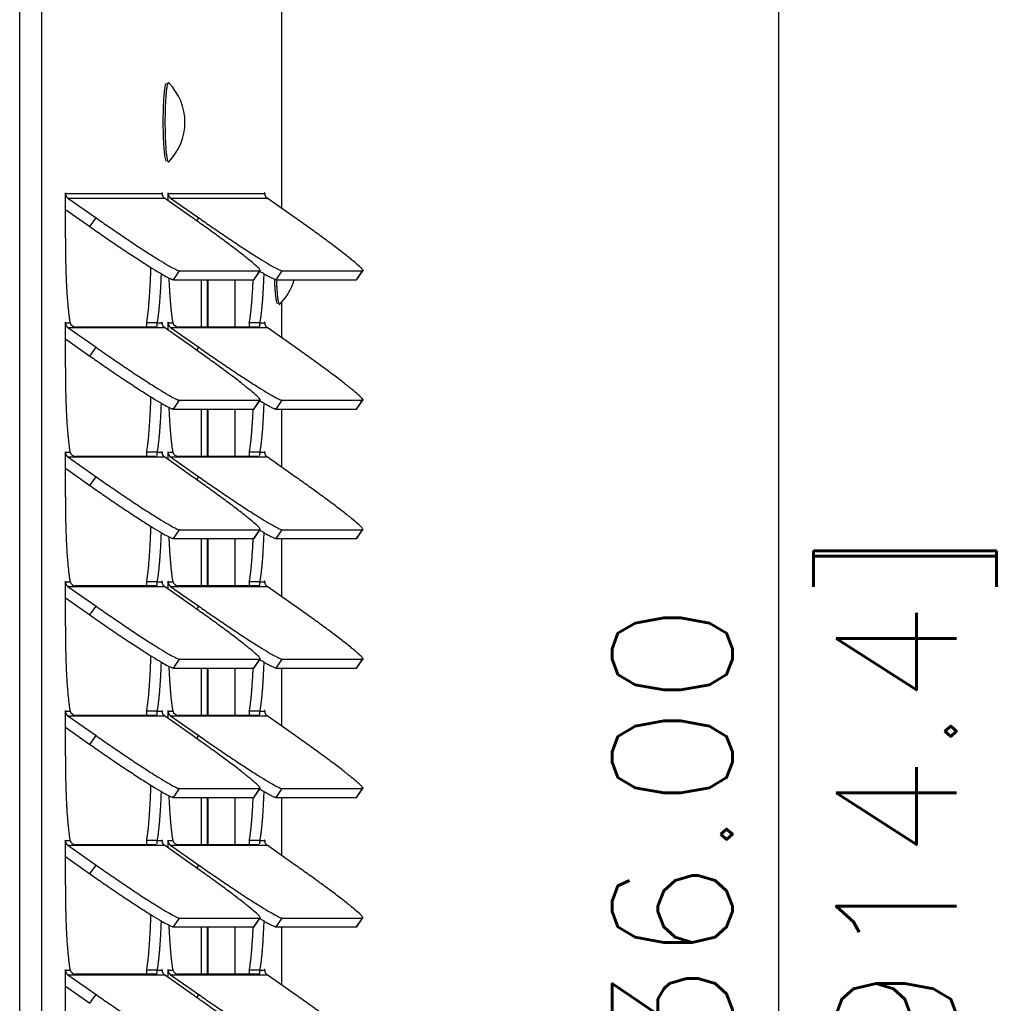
# Model space of a CAD drawing. Header units: inches. Extents: x -1 to 102, y 3 to 82.
# Tile 7 of 17: x 32.92 to 38.25, y 53.29 to 58.6. Entities that reach past the tile are written whole.
import ezdxf

# ---------------------------------------------------------------- set-up
doc = ezdxf.new("R2010")
doc.units = ezdxf.units.IN
doc.header["$LTSCALE"] = 12
doc.header["$MEASUREMENT"] = 0
doc.header["$PDSIZE"] = -1
doc.linetypes.add('SLD-Solid', pattern=[0])
doc.layers.add('DIMENSIONS', color=140, linetype='SLD-Solid', lineweight=25)
doc.layers.add('DIMENSIONS @ 1', color=140, linetype='SLD-Solid', lineweight=25)
doc.styles.add('ROMANS', font='romans.shx')
doc.dimstyles.new('FSTD1', dxfattribs={"dimtxt": 0.65, "dimasz": 0.7, "dimexe": 0.5, "dimexo": 0.5, "dimgap": 0.25, "dimtad": 1, "dimzin": 9, "dimdsep": 46, "dimtxsty": 'ROMANS', "dimcen": 0, "dimadec": 0, "dimazin": 0, "dimtfac": 1, "dimtmove": 0, "dimatfit": 3, "dimfxl": 0, "dimtolj": 1, "dimarcsym": 0})

# ---------------------------------------------------------------- blocks, each defined once
blk = doc.blocks.new('*D91')
at = {"layer": 'Defpoints', "color": 0}
for p in [(34.2293, 72.1998), (34.3464, 36.1996), (37.0299, 36.1996)]:
    blk.add_point(p, dxfattribs=at)
at = {"layer": 'DIMENSIONS', "color": 0, "lineweight": -2}
for p, q in [((34.7293, 72.1998), (37.5299, 72.1998)), ((37.0299, 71.4998), (37.0299, 36.8996)), ((34.8464, 36.1996), (37.5299, 36.1996))]:
    blk.add_line(p, q, dxfattribs=at)
at = {"layer": 'DIMENSIONS', "color": 0}
for points in [[(36.9132, 71.4998), (37.1466, 71.4998), (37.0299, 72.1998)], [(36.9132, 36.8996), (37.1466, 36.8996), (37.0299, 36.1996)]]:
    blk.add_solid(points, dxfattribs=at)
at = {"layer": 'DIMENSIONS', "color": 0, "char_height": 0.65, "attachment_point": 5, "rotation": 90, "style": 'ROMANS'}
for s, insert in [('\\A1;[914.4]', (37.7751, 54.1997)), ('\\A1;36.00', (36.4549, 54.1997))]:
    blk.add_mtext(s, dxfattribs=dict(at, insert=insert))

msp = doc.modelspace()

# ---------------------------------------------------------------- linework, layer by layer
for p, q in [((32.9246, 36.1996), (32.9246, 68.7866)), ((33.0442, 36.1996), (33.0442, 68.7866)), ((34.3434, 57.5833), (34.3434, 63.7775)), ((33.1716, 57.6653), (33.1721, 57.6653)), ((33.1716, 57.4243), (33.1716, 57.6653)), ((33.1721, 57.6653), (33.694, 57.6653)), ((33.1853, 57.6399), (33.3377, 57.5328)), ((33.1853, 57.6399), (33.7072, 57.6399)), ((33.694, 57.6653), (33.6945, 57.6653)), ((33.6945, 57.6653), (33.6945, 57.6596)), ((33.8596, 57.5328), (33.7072, 57.6399)), ((33.7272, 57.6653), (33.7277, 57.6653)), ((33.7272, 57.6258), (33.7272, 57.6653)), ((33.7277, 57.6653), (34.2496, 57.6653)), ((33.7409, 57.6399), (33.8933, 57.5328)), ((33.7409, 57.6399), (34.2628, 57.6399)), ((34.2496, 57.6653), (34.2501, 57.6653)), ((34.2501, 57.6653), (34.2501, 57.6596)), ((34.4152, 57.5328), (34.2628, 57.6399)), ((33.1716, 57.5787), (33.3045, 57.4853)), ((33.3045, 57.4853), (33.3377, 57.5328)), ((33.8822, 57.5169), (33.8933, 57.5328)), ((33.7561, 57.1985), (33.7893, 57.246)), ((33.7893, 57.246), (34.224, 57.246)), ((34.1909, 57.1985), (34.224, 57.246)), ((34.1929, 57.1992), (34.2261, 57.2468)), ((34.3117, 57.1985), (34.3449, 57.246)), ((34.3449, 57.246), (34.7796, 57.246)), ((34.7465, 57.1985), (34.7796, 57.246)), ((34.7485, 57.1992), (34.7817, 57.2468)), ((33.7561, 57.1985), (34.1909, 57.1985)), ((33.9079, 56.9424), (33.9079, 57.1985)), ((33.939, 57.1985), (33.939, 56.9424)), ((33.9424, 57.1985), (33.9424, 56.9424)), ((34.089, 57.1985), (34.089, 56.9424)), ((34.3117, 57.1985), (34.7465, 57.1985)), ((34.3434, 56.8833), (34.3434, 57.0775)), ((33.1716, 56.9653), (33.1721, 56.9653)), ((33.1716, 56.7243), (33.1716, 56.9653)), ((33.1721, 56.9653), (33.1971, 56.9653)), ((33.1853, 56.9399), (33.3377, 56.8328)), ((33.1853, 56.9399), (33.7072, 56.9399)), ((33.6605, 56.9424), (33.2258, 56.9424)), ((33.669, 56.9653), (33.6112, 56.9653)), ((33.669, 56.9653), (33.694, 56.9653)), ((33.694, 56.9653), (33.6945, 56.9653)), ((33.6945, 56.9653), (33.6945, 56.9596)), ((33.8596, 56.8328), (33.7072, 56.9399)), ((33.7272, 56.9653), (33.7277, 56.9653)), ((33.7272, 56.9258), (33.7272, 56.9653)), ((33.7277, 56.9653), (33.7527, 56.9653)), ((33.7409, 56.9399), (33.8933, 56.8328)), ((33.7409, 56.9399), (34.2628, 56.9399)), ((34.2161, 56.9424), (33.7814, 56.9424)), ((34.2246, 56.9653), (34.1668, 56.9653)), ((34.2246, 56.9653), (34.2496, 56.9653)), ((34.2496, 56.9653), (34.2501, 56.9653)), ((34.2501, 56.9653), (34.2501, 56.9596)), ((34.4152, 56.8328), (34.2628, 56.9399)), ((33.1716, 56.8787), (33.3045, 56.7853)), ((33.3045, 56.7853), (33.3377, 56.8328)), ((33.8822, 56.8169), (33.8933, 56.8328)), ((33.7561, 56.4985), (33.7893, 56.546)), ((33.7893, 56.546), (34.224, 56.546)), ((34.1909, 56.4985), (34.224, 56.546)), ((34.1929, 56.4992), (34.2261, 56.5468)), ((34.3117, 56.4985), (34.3449, 56.546)), ((34.3449, 56.546), (34.7796, 56.546)), ((34.7465, 56.4985), (34.7796, 56.546)), ((34.7485, 56.4992), (34.7817, 56.5468)), ((33.7561, 56.4985), (34.1909, 56.4985)), ((33.9079, 56.2424), (33.9079, 56.4985)), ((33.939, 56.4985), (33.939, 56.2424)), ((33.9424, 56.4985), (33.9424, 56.2424)), ((34.089, 56.4985), (34.089, 56.2424)), ((34.3117, 56.4985), (34.7465, 56.4985)), ((34.3434, 56.1833), (34.3434, 56.4985)), ((33.1716, 56.2653), (33.1721, 56.2653)), ((33.1716, 56.0243), (33.1716, 56.2653)), ((33.1721, 56.2653), (33.1971, 56.2653)), ((33.669, 56.2653), (33.6112, 56.2653)), ((33.669, 56.2653), (33.694, 56.2653)), ((33.694, 56.2653), (33.6945, 56.2653)), ((33.6945, 56.2653), (33.6945, 56.2596)), ((33.7272, 56.2653), (33.7277, 56.2653)), ((33.7272, 56.2258), (33.7272, 56.2653)), ((33.7277, 56.2653), (33.7527, 56.2653)), ((34.2246, 56.2653), (34.1668, 56.2653)), ((34.2246, 56.2653), (34.2496, 56.2653)), ((34.2496, 56.2653), (34.2501, 56.2653)), ((34.2501, 56.2653), (34.2501, 56.2596)), ((33.1853, 56.2399), (33.3377, 56.1328)), ((33.1853, 56.2399), (33.7072, 56.2399)), ((33.6605, 56.2424), (33.2258, 56.2424)), ((33.8596, 56.1328), (33.7072, 56.2399)), ((33.7409, 56.2399), (33.8933, 56.1328)), ((33.7409, 56.2399), (34.2628, 56.2399)), ((34.2161, 56.2424), (33.7814, 56.2424)), ((34.4152, 56.1328), (34.2628, 56.2399)), ((33.1716, 56.1787), (33.3045, 56.0853)), ((33.3045, 56.0853), (33.3377, 56.1328)), ((33.8822, 56.1169), (33.8933, 56.1328)), ((33.7561, 55.7985), (33.7893, 55.846)), ((33.7893, 55.846), (34.224, 55.846)), ((34.1909, 55.7985), (34.224, 55.846)), ((34.1929, 55.7992), (34.2261, 55.8468)), ((34.3117, 55.7985), (34.3449, 55.846)), ((34.3449, 55.846), (34.7796, 55.846)), ((34.7465, 55.7985), (34.7796, 55.846)), ((34.7485, 55.7992), (34.7817, 55.8468)), ((33.7561, 55.7985), (34.1909, 55.7985)), ((33.9079, 55.5424), (33.9079, 55.7985)), ((33.939, 55.7985), (33.939, 55.5424)), ((33.9424, 55.7985), (33.9424, 55.5424)), ((34.089, 55.7985), (34.089, 55.5424)), ((34.3117, 55.7985), (34.7465, 55.7985)), ((34.3434, 55.4833), (34.3434, 55.7985)), ((33.1716, 55.5653), (33.1721, 55.5653)), ((33.1716, 55.3243), (33.1716, 55.5653)), ((33.1721, 55.5653), (33.1971, 55.5653)), ((33.669, 55.5653), (33.6112, 55.5653)), ((33.669, 55.5653), (33.694, 55.5653)), ((33.694, 55.5653), (33.6945, 55.5653)), ((33.6945, 55.5653), (33.6945, 55.5596)), ((33.7272, 55.5653), (33.7277, 55.5653)), ((33.7272, 55.5258), (33.7272, 55.5653)), ((33.7277, 55.5653), (33.7527, 55.5653)), ((34.2246, 55.5653), (34.1668, 55.5653)), ((34.2246, 55.5653), (34.2496, 55.5653)), ((34.2496, 55.5653), (34.2501, 55.5653)), ((34.2501, 55.5653), (34.2501, 55.5596)), ((33.1853, 55.5399), (33.3377, 55.4328)), ((33.1853, 55.5399), (33.7072, 55.5399)), ((33.6605, 55.5424), (33.2258, 55.5424)), ((33.8596, 55.4328), (33.7072, 55.5399)), ((33.7409, 55.5399), (33.8933, 55.4328)), ((33.7409, 55.5399), (34.2628, 55.5399)), ((34.2161, 55.5424), (33.7814, 55.5424)), ((34.4152, 55.4328), (34.2628, 55.5399)), ((33.1716, 55.4787), (33.3045, 55.3853)), ((33.3045, 55.3853), (33.3377, 55.4328)), ((33.8822, 55.4169), (33.8933, 55.4328)), ((33.7561, 55.0985), (33.7893, 55.146)), ((33.7893, 55.146), (34.224, 55.146)), ((34.1909, 55.0985), (34.224, 55.146)), ((34.1929, 55.0992), (34.2261, 55.1468)), ((34.3117, 55.0985), (34.3449, 55.146)), ((34.3449, 55.146), (34.7796, 55.146)), ((34.7465, 55.0985), (34.7796, 55.146)), ((34.7485, 55.0992), (34.7817, 55.1468)), ((33.7561, 55.0985), (34.1909, 55.0985)), ((33.9079, 54.8424), (33.9079, 55.0985)), ((33.939, 55.0985), (33.939, 54.8424)), ((33.9424, 55.0985), (33.9424, 54.8424)), ((34.089, 55.0985), (34.089, 54.8424)), ((34.3117, 55.0985), (34.7465, 55.0985)), ((34.3434, 54.7833), (34.3434, 55.0985)), ((33.1716, 54.8653), (33.1721, 54.8653)), ((33.1716, 54.6243), (33.1716, 54.8653)), ((33.1721, 54.8653), (33.1971, 54.8653)), ((33.669, 54.8653), (33.6112, 54.8653)), ((33.669, 54.8653), (33.694, 54.8653)), ((33.694, 54.8653), (33.6945, 54.8653)), ((33.6945, 54.8653), (33.6945, 54.8596)), ((33.7272, 54.8653), (33.7277, 54.8653)), ((33.7272, 54.8258), (33.7272, 54.8653)), ((33.7277, 54.8653), (33.7527, 54.8653)), ((34.2246, 54.8653), (34.1668, 54.8653)), ((34.2246, 54.8653), (34.2496, 54.8653)), ((34.2496, 54.8653), (34.2501, 54.8653)), ((34.2501, 54.8653), (34.2501, 54.8596)), ((33.1853, 54.8399), (33.3377, 54.7328)), ((33.1853, 54.8399), (33.7072, 54.8399)), ((33.6605, 54.8424), (33.2258, 54.8424)), ((33.8596, 54.7328), (33.7072, 54.8399)), ((33.7409, 54.8399), (33.8933, 54.7328)), ((33.7409, 54.8399), (34.2628, 54.8399)), ((34.2161, 54.8424), (33.7814, 54.8424)), ((34.4152, 54.7328), (34.2628, 54.8399)), ((33.1716, 54.7787), (33.3045, 54.6853)), ((33.3045, 54.6853), (33.3377, 54.7328)), ((33.8822, 54.7169), (33.8933, 54.7328)), ((33.7561, 54.3985), (33.7893, 54.446)), ((33.7893, 54.446), (34.224, 54.446)), ((34.1909, 54.3985), (34.224, 54.446)), ((34.1929, 54.3992), (34.2261, 54.4468)), ((34.3117, 54.3985), (34.3449, 54.446)), ((34.3449, 54.446), (34.7796, 54.446)), ((34.7465, 54.3985), (34.7796, 54.446)), ((34.7485, 54.3992), (34.7817, 54.4468)), ((33.7561, 54.3985), (34.1909, 54.3985)), ((33.9079, 54.1424), (33.9079, 54.3985)), ((33.939, 54.3985), (33.939, 54.1424)), ((33.9424, 54.3985), (33.9424, 54.1424)), ((34.089, 54.3985), (34.089, 54.1424)), ((34.3117, 54.3985), (34.7465, 54.3985)), ((34.3434, 54.0833), (34.3434, 54.3985)), ((33.1716, 54.1653), (33.1721, 54.1653)), ((33.1716, 53.9243), (33.1716, 54.1653)), ((33.1721, 54.1653), (33.1971, 54.1653)), ((33.1853, 54.1399), (33.3377, 54.0328)), ((33.1853, 54.1399), (33.7072, 54.1399)), ((33.6605, 54.1424), (33.2258, 54.1424)), ((33.669, 54.1653), (33.6112, 54.1653)), ((33.669, 54.1653), (33.694, 54.1653)), ((33.694, 54.1653), (33.6945, 54.1653)), ((33.6945, 54.1653), (33.6945, 54.1596)), ((33.8596, 54.0328), (33.7072, 54.1399)), ((33.7272, 54.1653), (33.7277, 54.1653)), ((33.7272, 54.1258), (33.7272, 54.1653)), ((33.7277, 54.1653), (33.7527, 54.1653)), ((33.7409, 54.1399), (33.8933, 54.0328)), ((33.7409, 54.1399), (34.2628, 54.1399)), ((34.2161, 54.1424), (33.7814, 54.1424)), ((34.2246, 54.1653), (34.1668, 54.1653)), ((34.2246, 54.1653), (34.2496, 54.1653)), ((34.2496, 54.1653), (34.2501, 54.1653)), ((34.2501, 54.1653), (34.2501, 54.1596)), ((34.4152, 54.0328), (34.2628, 54.1399)), ((33.1716, 54.0787), (33.3045, 53.9853)), ((33.3045, 53.9853), (33.3377, 54.0328)), ((33.8822, 54.0169), (33.8933, 54.0328)), ((33.7561, 53.6985), (33.7893, 53.746)), ((33.7893, 53.746), (34.224, 53.746)), ((34.1909, 53.6985), (34.224, 53.746)), ((34.1929, 53.6992), (34.2261, 53.7468)), ((34.3117, 53.6985), (34.3449, 53.746)), ((34.3449, 53.746), (34.7796, 53.746)), ((34.7465, 53.6985), (34.7796, 53.746)), ((34.7485, 53.6992), (34.7817, 53.7468)), ((33.7561, 53.6985), (34.1909, 53.6985)), ((33.9079, 53.4424), (33.9079, 53.6985)), ((33.939, 53.6985), (33.939, 53.4424)), ((33.9424, 53.6985), (33.9424, 53.4424)), ((34.089, 53.6985), (34.089, 53.4424)), ((34.3117, 53.6985), (34.7465, 53.6985)), ((34.3434, 53.3833), (34.3434, 53.6985)), ((33.1716, 53.4653), (33.1721, 53.4653)), ((33.1716, 53.2243), (33.1716, 53.4653)), ((33.1721, 53.4653), (33.1971, 53.4653)), ((33.1853, 53.4399), (33.3377, 53.3328)), ((33.1853, 53.4399), (33.7072, 53.4399)), ((33.6605, 53.4424), (33.2258, 53.4424)), ((33.669, 53.4653), (33.6112, 53.4653)), ((33.669, 53.4653), (33.694, 53.4653)), ((33.694, 53.4653), (33.6945, 53.4653)), ((33.6945, 53.4653), (33.6945, 53.4596)), ((33.8596, 53.3328), (33.7072, 53.4399)), ((33.7272, 53.4653), (33.7277, 53.4653)), ((33.7272, 53.4258), (33.7272, 53.4653)), ((33.7277, 53.4653), (33.7527, 53.4653)), ((33.7409, 53.4399), (33.8933, 53.3328)), ((33.7409, 53.4399), (34.2628, 53.4399)), ((34.2161, 53.4424), (33.7814, 53.4424)), ((34.2246, 53.4653), (34.1668, 53.4653)), ((34.2246, 53.4653), (34.2496, 53.4653)), ((34.2496, 53.4653), (34.2501, 53.4653)), ((34.2501, 53.4653), (34.2501, 53.4596)), ((34.4152, 53.3328), (34.2628, 53.4399)), ((33.1716, 53.3787), (33.3045, 53.2853)), ((33.3045, 53.2853), (33.3377, 53.3328)), ((33.8822, 53.3169), (33.8933, 53.3328))]:
    msp.add_line(p, q)
for centre, radius, start, end in [((33.5154, 58.0496), 0.3031, 0, 44.7355), ((33.5154, 58.0496), 0.3031, 315.2645, 0), ((34.1167, 57.2788), 0.3031, 315.2645, 344.6399), ((33.2306, 56.9778), 0.0357, 200.4254, 262.2585), ((33.7862, 56.9778), 0.0357, 200.4254, 262.2585), ((33.2306, 56.2778), 0.0357, 200.4254, 262.2585), ((33.7862, 56.2778), 0.0357, 200.4254, 262.2585), ((33.2306, 55.5778), 0.0357, 200.4254, 262.2585), ((33.7862, 55.5778), 0.0357, 200.4254, 262.2585), ((33.2306, 54.8778), 0.0357, 200.4254, 262.2585), ((33.7862, 54.8778), 0.0357, 200.4254, 262.2585), ((33.2306, 54.1778), 0.0357, 200.4254, 262.2585), ((33.7862, 54.1778), 0.0357, 200.4254, 262.2585), ((33.2306, 53.4778), 0.0357, 200.4254, 262.2585), ((33.7862, 53.4778), 0.0357, 200.4254, 262.2585)]:
    msp.add_arc(centre, radius, start, end)
for points, weights in [([(33.7171, 58.2589), (33.6997, 58.251), (33.6995, 58.0511), (33.6994, 57.8512), (33.7168, 57.8404)], [1, 0.723454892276, 1, 0.723454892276, 1]), ([(33.7268, 58.2621), (33.7103, 58.2381), (33.7105, 58.0469), (33.7107, 57.8558), (33.7272, 57.8365)], [1, 0.746080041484, 1, 0.746080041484, 1]), ([(33.1721, 57.6653), (33.1721, 57.6683), (33.1719, 57.6683), (33.1716, 57.6683), (33.1716, 57.6653)], [1, 0.707106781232, 1, 0.707106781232, 1]), ([(33.6945, 57.6653), (33.6945, 57.6683), (33.6943, 57.6683), (33.694, 57.6683), (33.694, 57.6653)], [1, 0.707106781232, 1, 0.707106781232, 1]), ([(33.7277, 57.6653), (33.7277, 57.6683), (33.7275, 57.6683), (33.7272, 57.6683), (33.7272, 57.6653)], [1, 0.707106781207, 1, 0.707106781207, 1]), ([(34.2501, 57.6653), (34.2501, 57.6683), (34.2499, 57.6683), (34.2496, 57.6683), (34.2496, 57.6653)], [1, 0.707106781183, 1, 0.707106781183, 1]), ([(33.1721, 56.9653), (33.1721, 56.9683), (33.1719, 56.9683), (33.1716, 56.9683), (33.1716, 56.9653)], [1, 0.707106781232, 1, 0.707106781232, 1]), ([(33.6945, 56.9653), (33.6945, 56.9683), (33.6943, 56.9683), (33.694, 56.9683), (33.694, 56.9653)], [1, 0.707106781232, 1, 0.707106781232, 1]), ([(33.7277, 56.9653), (33.7277, 56.9683), (33.7275, 56.9683), (33.7272, 56.9683), (33.7272, 56.9653)], [1, 0.707106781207, 1, 0.707106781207, 1]), ([(34.2501, 56.9653), (34.2501, 56.9683), (34.2499, 56.9683), (34.2496, 56.9683), (34.2496, 56.9653)], [1, 0.707106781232, 1, 0.707106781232, 1]), ([(33.1721, 56.2653), (33.1721, 56.2683), (33.1719, 56.2683), (33.1716, 56.2683), (33.1716, 56.2653)], [1, 0.707106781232, 1, 0.707106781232, 1]), ([(33.6945, 56.2653), (33.6945, 56.2683), (33.6943, 56.2683), (33.694, 56.2683), (33.694, 56.2653)], [1, 0.707106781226, 1, 0.707106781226, 1]), ([(33.7277, 56.2653), (33.7277, 56.2683), (33.7275, 56.2683), (33.7272, 56.2683), (33.7272, 56.2653)], [1, 0.707106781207, 1, 0.707106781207, 1]), ([(34.2501, 56.2653), (34.2501, 56.2683), (34.2499, 56.2683), (34.2496, 56.2683), (34.2496, 56.2653)], [1, 0.707106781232, 1, 0.707106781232, 1]), ([(33.1721, 55.5653), (33.1721, 55.5683), (33.1719, 55.5683), (33.1716, 55.5683), (33.1716, 55.5653)], [1, 0.707106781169, 1, 0.707106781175, 1]), ([(33.6945, 55.5653), (33.6945, 55.5683), (33.6943, 55.5683), (33.694, 55.5683), (33.694, 55.5653)], [1, 0.707106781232, 1, 0.707106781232, 1]), ([(33.7277, 55.5653), (33.7277, 55.5683), (33.7275, 55.5683), (33.7272, 55.5683), (33.7272, 55.5653)], [1, 0.707106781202, 1, 0.707106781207, 1]), ([(34.2501, 55.5653), (34.2501, 55.5683), (34.2499, 55.5683), (34.2496, 55.5683), (34.2496, 55.5653)], [1, 0.707106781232, 1, 0.707106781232, 1]), ([(33.1721, 54.8653), (33.1721, 54.8683), (33.1719, 54.8683), (33.1716, 54.8683), (33.1716, 54.8653)], [1, 0.707106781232, 1, 0.707106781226, 1]), ([(33.6945, 54.8653), (33.6945, 54.8683), (33.6943, 54.8683), (33.694, 54.8683), (33.694, 54.8653)], [1, 0.707106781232, 1, 0.707106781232, 1]), ([(33.7277, 54.8653), (33.7277, 54.8683), (33.7275, 54.8683), (33.7272, 54.8683), (33.7272, 54.8653)], [1, 0.707106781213, 1, 0.707106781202, 1]), ([(34.2501, 54.8653), (34.2501, 54.8683), (34.2499, 54.8683), (34.2496, 54.8683), (34.2496, 54.8653)], [1, 0.707106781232, 1, 0.707106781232, 1]), ([(33.1721, 54.1653), (33.1721, 54.1683), (33.1719, 54.1683), (33.1716, 54.1683), (33.1716, 54.1653)], [1, 0.707106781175, 1, 0.707106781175, 1]), ([(33.6945, 54.1653), (33.6945, 54.1683), (33.6943, 54.1683), (33.694, 54.1683), (33.694, 54.1653)], [1, 0.707106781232, 1, 0.707106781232, 1]), ([(33.7277, 54.1653), (33.7277, 54.1683), (33.7275, 54.1683), (33.7272, 54.1683), (33.7272, 54.1653)], [1, 0.707106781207, 1, 0.707106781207, 1]), ([(34.2501, 54.1653), (34.2501, 54.1683), (34.2499, 54.1683), (34.2496, 54.1683), (34.2496, 54.1653)], [1, 0.707106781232, 1, 0.707106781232, 1]), ([(33.1721, 53.4653), (33.1721, 53.4683), (33.1719, 53.4683), (33.1716, 53.4683), (33.1716, 53.4653)], [1, 0.707106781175, 1, 0.707106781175, 1]), ([(33.6945, 53.4653), (33.6945, 53.4683), (33.6943, 53.4683), (33.694, 53.4683), (33.694, 53.4653)], [1, 0.707106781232, 1, 0.707106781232, 1]), ([(33.7277, 53.4653), (33.7277, 53.4683), (33.7275, 53.4683), (33.7272, 53.4683), (33.7272, 53.4653)], [1, 0.707106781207, 1, 0.707106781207, 1]), ([(34.2501, 53.4653), (34.2501, 53.4683), (34.2499, 53.4683), (34.2496, 53.4683), (34.2496, 53.4653)], [1, 0.707106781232, 1, 0.707106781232, 1])]:
    msp.add_rational_spline(points, weights, degree=2, knots=[0, 0, 0, 0.5, 0.5, 1, 1, 1])
for points, weights in [([(33.7308, 58.2629), (33.7288, 58.2649), (33.7268, 58.2621)], [1, 0.994303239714, 1]), ([(33.7272, 57.8365), (33.7282, 57.8354), (33.7291, 57.8354)], [1, 0.998720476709, 1]), ([(33.7291, 57.8354), (33.7299, 57.8354), (33.7308, 57.8362)], [1, 0.999037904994, 1]), ([(33.1721, 57.6653), (33.1721, 57.6492), (33.1853, 57.6399)], [1, 0.887010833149, 1]), ([(33.694, 57.6653), (33.694, 57.6492), (33.7072, 57.6399)], [1, 0.887010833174, 1]), ([(33.7277, 57.6653), (33.7277, 57.6492), (33.7409, 57.6399)], [1, 0.887010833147, 1]), ([(34.2496, 57.6653), (34.2496, 57.6492), (34.2628, 57.6399)], [1, 0.887010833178, 1]), ([(33.3377, 57.5328), (33.7457, 57.246), (33.7893, 57.246)], [1, 0.707106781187, 1]), ([(34.224, 57.246), (34.2676, 57.246), (33.8596, 57.5328)], [1, 0.707106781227, 1]), ([(33.8933, 57.5328), (34.3013, 57.246), (34.3449, 57.246)], [1, 0.707106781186, 1]), ([(34.7796, 57.246), (34.8232, 57.246), (34.4152, 57.5328)], [1, 0.707106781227, 1]), ([(33.3045, 57.4853), (33.7125, 57.1985), (33.7561, 57.1985)], [1, 0.707106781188, 1]), ([(33.1716, 57.4243), (33.1716, 57.1013), (33.1971, 56.9653)], [1, 0.842877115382, 1]), ([(33.6112, 56.9653), (33.6285, 57.0572), (33.6345, 57.2645)], [1, 0.918121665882, 1]), ([(33.669, 56.9653), (33.6846, 57.0482), (33.6912, 57.2302)], [1, 0.931850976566, 1]), ([(33.7314, 57.208), (33.7383, 57.0424), (33.7527, 56.9653)], [1, 0.940273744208, 1]), ([(34.224, 57.2437), (34.299, 57.1985), (34.3117, 57.1985)], [1, 0.959786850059, 1]), ([(34.2246, 56.9653), (34.2402, 57.0482), (34.2468, 57.2302)], [1, 0.931850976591, 1]), ([(34.1668, 56.9653), (34.1808, 57.0399), (34.1877, 57.1985)], [1, 0.943783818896, 1]), ([(34.1909, 57.1985), (34.1924, 57.1985), (34.1929, 57.1992)], [1, 0.999360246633, 1]), ([(34.3021, 57.2011), (34.3065, 57.0769), (34.3181, 57.0697)], [1, 0.84274480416, 1]), ([(34.3131, 57.1985), (34.3173, 57.0788), (34.3285, 57.0657)], [1, 0.856336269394, 1]), ([(34.7465, 57.1985), (34.748, 57.1985), (34.7485, 57.1992)], [1, 0.999360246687, 1]), ([(34.3285, 57.0657), (34.3295, 57.0646), (34.3304, 57.0646)], [1, 0.998720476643, 1]), ([(34.3304, 57.0646), (34.3312, 57.0646), (34.3321, 57.0655)], [1, 0.999037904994, 1]), ([(33.1721, 56.9653), (33.1721, 56.9492), (33.1853, 56.9399)], [1, 0.887010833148, 1]), ([(33.694, 56.9653), (33.694, 56.9492), (33.7072, 56.9399)], [1, 0.887010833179, 1]), ([(33.7277, 56.9653), (33.7277, 56.9492), (33.7409, 56.9399)], [1, 0.887010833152, 1]), ([(34.2496, 56.9653), (34.2496, 56.9492), (34.2628, 56.9399)], [1, 0.887010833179, 1]), ([(33.3377, 56.8328), (33.7457, 56.546), (33.7893, 56.546)], [1, 0.707106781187, 1]), ([(34.224, 56.546), (34.2676, 56.546), (33.8596, 56.8328)], [1, 0.707106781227, 1]), ([(33.8933, 56.8328), (34.3013, 56.546), (34.3449, 56.546)], [1, 0.707106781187, 1]), ([(34.7796, 56.546), (34.8232, 56.546), (34.4152, 56.8328)], [1, 0.707106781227, 1]), ([(33.3045, 56.7853), (33.7125, 56.4985), (33.7561, 56.4985)], [1, 0.707106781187, 1]), ([(33.1716, 56.7243), (33.1716, 56.4013), (33.1971, 56.2653)], [1, 0.842877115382, 1]), ([(33.6112, 56.2653), (33.6285, 56.3572), (33.6345, 56.5645)], [1, 0.918121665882, 1]), ([(33.669, 56.2653), (33.6846, 56.3482), (33.6912, 56.5302)], [1, 0.931850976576, 1]), ([(34.224, 56.5437), (34.299, 56.4985), (34.3117, 56.4985)], [1, 0.959786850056, 1]), ([(34.2246, 56.2653), (34.2402, 56.3482), (34.2468, 56.5302)], [1, 0.931850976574, 1]), ([(33.7314, 56.508), (33.7383, 56.3424), (33.7527, 56.2653)], [1, 0.940273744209, 1]), ([(34.1668, 56.2653), (34.1808, 56.3399), (34.1877, 56.4985)], [1, 0.943783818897, 1]), ([(34.1909, 56.4985), (34.1924, 56.4985), (34.1929, 56.4992)], [1, 0.999360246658, 1]), ([(34.7465, 56.4985), (34.748, 56.4985), (34.7485, 56.4992)], [1, 0.99936024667, 1]), ([(33.1721, 56.2653), (33.1721, 56.2492), (33.1853, 56.2399)], [1, 0.887010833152, 1]), ([(33.694, 56.2653), (33.694, 56.2492), (33.7072, 56.2399)], [1, 0.887010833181, 1]), ([(33.7277, 56.2653), (33.7277, 56.2492), (33.7409, 56.2399)], [1, 0.887010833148, 1]), ([(34.2496, 56.2653), (34.2496, 56.2492), (34.2628, 56.2399)], [1, 0.887010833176, 1]), ([(33.3377, 56.1328), (33.7457, 55.846), (33.7893, 55.846)], [1, 0.707106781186, 1]), ([(34.224, 55.846), (34.2676, 55.846), (33.8596, 56.1328)], [1, 0.707106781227, 1]), ([(33.8933, 56.1328), (34.3013, 55.846), (34.3449, 55.846)], [1, 0.707106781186, 1]), ([(34.7796, 55.846), (34.8232, 55.846), (34.4152, 56.1328)], [1, 0.707106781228, 1]), ([(33.3045, 56.0853), (33.7125, 55.7985), (33.7561, 55.7985)], [1, 0.707106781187, 1]), ([(33.1716, 56.0243), (33.1716, 55.7013), (33.1971, 55.5653)], [1, 0.842877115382, 1]), ([(33.6112, 55.5653), (33.6285, 55.6572), (33.6345, 55.8645)], [1, 0.918121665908, 1]), ([(33.669, 55.5653), (33.6846, 55.6482), (33.6912, 55.8302)], [1, 0.931850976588, 1]), ([(34.224, 55.8437), (34.299, 55.7985), (34.3117, 55.7985)], [1, 0.959786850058, 1]), ([(34.2246, 55.5653), (34.2402, 55.6482), (34.2468, 55.8302)], [1, 0.931850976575, 1]), ([(33.7314, 55.808), (33.7383, 55.6424), (33.7527, 55.5653)], [1, 0.940273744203, 1]), ([(34.1668, 55.5653), (34.1808, 55.6399), (34.1877, 55.7985)], [1, 0.943783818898, 1]), ([(34.1909, 55.7985), (34.1924, 55.7985), (34.1929, 55.7992)], [1, 0.999360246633, 1]), ([(34.7465, 55.7985), (34.748, 55.7985), (34.7485, 55.7992)], [1, 0.999360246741, 1]), ([(33.1721, 55.5653), (33.1721, 55.5492), (33.1853, 55.5399)], [1, 0.887010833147, 1]), ([(33.694, 55.5653), (33.694, 55.5492), (33.7072, 55.5399)], [1, 0.887010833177, 1]), ([(33.7277, 55.5653), (33.7277, 55.5492), (33.7409, 55.5399)], [1, 0.887010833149, 1]), ([(34.2496, 55.5653), (34.2496, 55.5492), (34.2628, 55.5399)], [1, 0.887010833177, 1]), ([(33.3377, 55.4328), (33.7457, 55.146), (33.7893, 55.146)], [1, 0.707106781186, 1]), ([(34.224, 55.146), (34.2676, 55.146), (33.8596, 55.4328)], [1, 0.707106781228, 1]), ([(33.8933, 55.4328), (34.3013, 55.146), (34.3449, 55.146)], [1, 0.707106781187, 1]), ([(34.7796, 55.146), (34.8232, 55.146), (34.4152, 55.4328)], [1, 0.707106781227, 1]), ([(33.3045, 55.3853), (33.7125, 55.0985), (33.7561, 55.0985)], [1, 0.707106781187, 1]), ([(33.1716, 55.3243), (33.1716, 55.0013), (33.1971, 54.8653)], [1, 0.842877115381, 1]), ([(33.6112, 54.8653), (33.6285, 54.9572), (33.6345, 55.1645)], [1, 0.918121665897, 1]), ([(33.669, 54.8653), (33.6846, 54.9482), (33.6912, 55.1302)], [1, 0.931850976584, 1]), ([(34.224, 55.1437), (34.299, 55.0985), (34.3117, 55.0985)], [1, 0.959786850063, 1]), ([(34.2246, 54.8653), (34.2402, 54.9482), (34.2468, 55.1302)], [1, 0.931850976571, 1]), ([(33.7314, 55.108), (33.7383, 54.9424), (33.7527, 54.8653)], [1, 0.940273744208, 1]), ([(34.1668, 54.8653), (34.1808, 54.9399), (34.1877, 55.0985)], [1, 0.943783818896, 1]), ([(34.1909, 55.0985), (34.1924, 55.0985), (34.1929, 55.0992)], [1, 0.999360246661, 1]), ([(34.7465, 55.0985), (34.748, 55.0985), (34.7485, 55.0992)], [1, 0.999360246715, 1]), ([(33.1721, 54.8653), (33.1721, 54.8492), (33.1853, 54.8399)], [1, 0.88701083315, 1]), ([(33.694, 54.8653), (33.694, 54.8492), (33.7072, 54.8399)], [1, 0.887010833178, 1]), ([(33.7277, 54.8653), (33.7277, 54.8492), (33.7409, 54.8399)], [1, 0.887010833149, 1]), ([(34.2496, 54.8653), (34.2496, 54.8492), (34.2628, 54.8399)], [1, 0.887010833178, 1]), ([(33.3377, 54.7328), (33.7457, 54.446), (33.7893, 54.446)], [1, 0.707106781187, 1]), ([(34.224, 54.446), (34.2676, 54.446), (33.8596, 54.7328)], [1, 0.707106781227, 1]), ([(33.8933, 54.7328), (34.3013, 54.446), (34.3449, 54.446)], [1, 0.707106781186, 1]), ([(34.7796, 54.446), (34.8232, 54.446), (34.4152, 54.7328)], [1, 0.707106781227, 1]), ([(33.3045, 54.6853), (33.7125, 54.3985), (33.7561, 54.3985)], [1, 0.707106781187, 1]), ([(33.1716, 54.6243), (33.1716, 54.3013), (33.1971, 54.1653)], [1, 0.842877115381, 1]), ([(33.6112, 54.1653), (33.6285, 54.2572), (33.6345, 54.4645)], [1, 0.918121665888, 1]), ([(34.224, 54.4437), (34.299, 54.3985), (34.3117, 54.3985)], [1, 0.959786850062, 1]), ([(33.669, 54.1653), (33.6846, 54.2482), (33.6912, 54.4302)], [1, 0.931850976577, 1]), ([(33.7314, 54.408), (33.7383, 54.2424), (33.7527, 54.1653)], [1, 0.940273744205, 1]), ([(34.1668, 54.1653), (34.1808, 54.2399), (34.1877, 54.3985)], [1, 0.943783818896, 1]), ([(34.1909, 54.3985), (34.1924, 54.3985), (34.1929, 54.3992)], [1, 0.999360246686, 1]), ([(34.2246, 54.1653), (34.2402, 54.2482), (34.2468, 54.4302)], [1, 0.931850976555, 1]), ([(34.7465, 54.3985), (34.748, 54.3985), (34.7485, 54.3992)], [1, 0.999360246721, 1]), ([(33.1721, 54.1653), (33.1721, 54.1492), (33.1853, 54.1399)], [1, 0.887010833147, 1]), ([(33.694, 54.1653), (33.694, 54.1492), (33.7072, 54.1399)], [1, 0.887010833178, 1]), ([(33.7277, 54.1653), (33.7277, 54.1492), (33.7409, 54.1399)], [1, 0.887010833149, 1]), ([(34.2496, 54.1653), (34.2496, 54.1492), (34.2628, 54.1399)], [1, 0.887010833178, 1]), ([(33.3377, 54.0328), (33.7457, 53.746), (33.7893, 53.746)], [1, 0.707106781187, 1]), ([(34.224, 53.746), (34.2676, 53.746), (33.8596, 54.0328)], [1, 0.707106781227, 1]), ([(33.8933, 54.0328), (34.3013, 53.746), (34.3449, 53.746)], [1, 0.707106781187, 1]), ([(34.7796, 53.746), (34.8232, 53.746), (34.4152, 54.0328)], [1, 0.707106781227, 1]), ([(33.3045, 53.9853), (33.7125, 53.6985), (33.7561, 53.6985)], [1, 0.707106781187, 1]), ([(33.1716, 53.9243), (33.1716, 53.6013), (33.1971, 53.4653)], [1, 0.842877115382, 1]), ([(33.6112, 53.4653), (33.6285, 53.5572), (33.6345, 53.7645)], [1, 0.918121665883, 1]), ([(34.224, 53.7437), (34.299, 53.6985), (34.3117, 53.6985)], [1, 0.95978685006, 1]), ([(33.669, 53.4653), (33.6846, 53.5482), (33.6912, 53.7302)], [1, 0.931850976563, 1]), ([(33.7314, 53.708), (33.7383, 53.5424), (33.7527, 53.4653)], [1, 0.940273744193, 1]), ([(34.1668, 53.4653), (34.1808, 53.5399), (34.1877, 53.6985)], [1, 0.943783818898, 1]), ([(34.1909, 53.6985), (34.1924, 53.6985), (34.1929, 53.6992)], [1, 0.999360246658, 1]), ([(34.2246, 53.4653), (34.2402, 53.5482), (34.2468, 53.7302)], [1, 0.931850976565, 1]), ([(34.7465, 53.6985), (34.748, 53.6985), (34.7485, 53.6992)], [1, 0.999360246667, 1]), ([(33.1721, 53.4653), (33.1721, 53.4492), (33.1853, 53.4399)], [1, 0.887010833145, 1]), ([(33.694, 53.4653), (33.694, 53.4492), (33.7072, 53.4399)], [1, 0.887010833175, 1]), ([(33.7277, 53.4653), (33.7277, 53.4492), (33.7409, 53.4399)], [1, 0.887010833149, 1]), ([(34.2496, 53.4653), (34.2496, 53.4492), (34.2628, 53.4399)], [1, 0.887010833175, 1]), ([(33.3377, 53.3328), (33.7457, 53.046), (33.7893, 53.046)], [1, 0.707106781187, 1]), ([(34.224, 53.046), (34.2676, 53.046), (33.8596, 53.3328)], [1, 0.707106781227, 1]), ([(33.8933, 53.3328), (34.3013, 53.046), (34.3449, 53.046)], [1, 0.707106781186, 1]), ([(34.7796, 53.046), (34.8232, 53.046), (34.4152, 53.3328)], [1, 0.707106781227, 1])]:
    msp.add_rational_spline(points, weights, degree=2)
for points in [[(33.6112, 56.9653), (33.6102, 56.9565), (33.6104, 56.9485), (33.6112, 56.9415)], [(34.1668, 56.9653), (34.1658, 56.9565), (34.166, 56.9485), (34.1669, 56.9415)], [(33.6112, 56.2653), (33.6102, 56.2565), (33.6104, 56.2485), (33.6112, 56.2415)], [(34.1668, 56.2653), (34.1658, 56.2565), (34.166, 56.2485), (34.1669, 56.2415)], [(33.6112, 55.5653), (33.6102, 55.5565), (33.6104, 55.5485), (33.6112, 55.5415)], [(34.1668, 55.5653), (34.1658, 55.5565), (34.166, 55.5485), (34.1669, 55.5415)], [(33.6112, 54.8653), (33.6102, 54.8565), (33.6104, 54.8485), (33.6112, 54.8415)], [(34.1668, 54.8653), (34.1658, 54.8565), (34.166, 54.8485), (34.1669, 54.8415)], [(33.6112, 54.1653), (33.6102, 54.1565), (33.6104, 54.1485), (33.6112, 54.1415)], [(34.1668, 54.1653), (34.1658, 54.1565), (34.166, 54.1485), (34.1669, 54.1415)], [(33.6112, 53.4653), (33.6102, 53.4565), (33.6104, 53.4485), (33.6112, 53.4415)], [(34.1668, 53.4653), (34.1658, 53.4565), (34.166, 53.4485), (34.1669, 53.4415)]]:
    msp.add_open_spline(points, degree=3)
for points, knots in [([(33.6649, 56.9447), (33.6647, 56.9442), (33.6641, 56.9434), (33.6627, 56.9426), (33.6612, 56.9425), (33.6605, 56.9424)], [0.6416993, 0.6416993, 0.6416993, 0.6416993, 0.7448353, 0.8722861, 1, 1, 1, 1]), ([(33.669, 56.9653), (33.6687, 56.9643), (33.668, 56.9622), (33.6673, 56.9593), (33.6668, 56.9567), (33.6665, 56.9543), (33.6663, 56.9522), (33.6661, 56.9503), (33.6659, 56.9487), (33.6658, 56.9477), (33.6657, 56.9473)], [0, 0, 0, 0, 0.0600354, 0.1205385, 0.1814811, 0.2428348, 0.3045705, 0.3666581, 0.4290671, 0.4917669, 0.4917669, 0.4917669, 0.4917669]), ([(34.2206, 56.9447), (34.2203, 56.9442), (34.2197, 56.9434), (34.2183, 56.9426), (34.2169, 56.9425), (34.2161, 56.9424)], [0.6416993, 0.6416993, 0.6416993, 0.6416993, 0.7448353, 0.8722861, 1, 1, 1, 1]), ([(34.2246, 56.9653), (34.2243, 56.9643), (34.2236, 56.9622), (34.2229, 56.9593), (34.2225, 56.9567), (34.2221, 56.9543), (34.2219, 56.9522), (34.2217, 56.9503), (34.2215, 56.9487), (34.2214, 56.9477), (34.2213, 56.9473)], [0, 0, 0, 0, 0.0600354, 0.1205385, 0.1814811, 0.2428348, 0.3045705, 0.3666581, 0.4290671, 0.4917669, 0.4917669, 0.4917669, 0.4917669]), ([(33.669, 56.2653), (33.6687, 56.2643), (33.668, 56.2622), (33.6673, 56.2593), (33.6668, 56.2567), (33.6665, 56.2543), (33.6663, 56.2522), (33.6661, 56.2503), (33.6659, 56.2487), (33.6658, 56.2477), (33.6657, 56.2473)], [0, 0, 0, 0, 0.0600354, 0.1205385, 0.1814811, 0.2428348, 0.3045705, 0.3666581, 0.4290671, 0.4917669, 0.4917669, 0.4917669, 0.4917669]), ([(34.2246, 56.2653), (34.2243, 56.2643), (34.2236, 56.2622), (34.2229, 56.2593), (34.2225, 56.2567), (34.2221, 56.2543), (34.2219, 56.2522), (34.2217, 56.2503), (34.2215, 56.2487), (34.2214, 56.2477), (34.2213, 56.2473)], [0, 0, 0, 0, 0.0600354, 0.1205385, 0.1814811, 0.2428348, 0.3045705, 0.3666581, 0.4290671, 0.4917669, 0.4917669, 0.4917669, 0.4917669]), ([(33.6649, 56.2447), (33.6647, 56.2442), (33.6641, 56.2434), (33.6627, 56.2426), (33.6612, 56.2425), (33.6605, 56.2424)], [0.6416993, 0.6416993, 0.6416993, 0.6416993, 0.7448353, 0.8722861, 1, 1, 1, 1]), ([(34.2206, 56.2447), (34.2203, 56.2442), (34.2197, 56.2434), (34.2183, 56.2426), (34.2169, 56.2425), (34.2161, 56.2424)], [0.6416993, 0.6416993, 0.6416993, 0.6416993, 0.7448353, 0.8722861, 1, 1, 1, 1]), ([(33.669, 55.5653), (33.6687, 55.5643), (33.668, 55.5622), (33.6673, 55.5593), (33.6668, 55.5567), (33.6665, 55.5543), (33.6663, 55.5522), (33.6661, 55.5503), (33.6659, 55.5487), (33.6658, 55.5477), (33.6657, 55.5473)], [0, 0, 0, 0, 0.0600354, 0.1205385, 0.1814811, 0.2428348, 0.3045705, 0.3666581, 0.4290671, 0.4917669, 0.4917669, 0.4917669, 0.4917669]), ([(34.2246, 55.5653), (34.2243, 55.5643), (34.2236, 55.5622), (34.2229, 55.5593), (34.2225, 55.5567), (34.2221, 55.5543), (34.2219, 55.5522), (34.2217, 55.5503), (34.2215, 55.5487), (34.2214, 55.5477), (34.2213, 55.5473)], [0, 0, 0, 0, 0.0600354, 0.1205385, 0.1814811, 0.2428348, 0.3045705, 0.3666581, 0.4290671, 0.4917669, 0.4917669, 0.4917669, 0.4917669]), ([(33.6649, 55.5447), (33.6647, 55.5442), (33.6641, 55.5434), (33.6627, 55.5426), (33.6612, 55.5425), (33.6605, 55.5424)], [0.6416993, 0.6416993, 0.6416993, 0.6416993, 0.7448353, 0.8722861, 1, 1, 1, 1]), ([(34.2206, 55.5447), (34.2203, 55.5442), (34.2197, 55.5434), (34.2183, 55.5426), (34.2169, 55.5425), (34.2161, 55.5424)], [0.6416993, 0.6416993, 0.6416993, 0.6416993, 0.7448353, 0.8722861, 1, 1, 1, 1]), ([(33.669, 54.8653), (33.6687, 54.8643), (33.668, 54.8622), (33.6673, 54.8593), (33.6668, 54.8567), (33.6665, 54.8543), (33.6663, 54.8522), (33.6661, 54.8503), (33.6659, 54.8487), (33.6658, 54.8477), (33.6657, 54.8473)], [0, 0, 0, 0, 0.0600354, 0.1205385, 0.1814811, 0.2428348, 0.3045705, 0.3666581, 0.4290671, 0.4917669, 0.4917669, 0.4917669, 0.4917669]), ([(34.2246, 54.8653), (34.2243, 54.8643), (34.2236, 54.8622), (34.2229, 54.8593), (34.2225, 54.8567), (34.2221, 54.8543), (34.2219, 54.8522), (34.2217, 54.8503), (34.2215, 54.8487), (34.2214, 54.8477), (34.2213, 54.8473)], [0, 0, 0, 0, 0.0600354, 0.1205385, 0.1814811, 0.2428348, 0.3045705, 0.3666581, 0.4290671, 0.4917669, 0.4917669, 0.4917669, 0.4917669]), ([(33.6649, 54.8447), (33.6647, 54.8442), (33.6641, 54.8434), (33.6627, 54.8426), (33.6612, 54.8425), (33.6605, 54.8424)], [0.6416993, 0.6416993, 0.6416993, 0.6416993, 0.7448353, 0.8722861, 1, 1, 1, 1]), ([(34.2206, 54.8447), (34.2203, 54.8442), (34.2197, 54.8434), (34.2183, 54.8426), (34.2169, 54.8425), (34.2161, 54.8424)], [0.6416993, 0.6416993, 0.6416993, 0.6416993, 0.7448353, 0.8722861, 1, 1, 1, 1]), ([(33.6649, 54.1447), (33.6647, 54.1442), (33.6641, 54.1434), (33.6627, 54.1426), (33.6612, 54.1425), (33.6605, 54.1424)], [0.6416993, 0.6416993, 0.6416993, 0.6416993, 0.7448353, 0.8722861, 1, 1, 1, 1]), ([(33.669, 54.1653), (33.6687, 54.1643), (33.668, 54.1622), (33.6673, 54.1593), (33.6668, 54.1567), (33.6665, 54.1543), (33.6663, 54.1522), (33.6661, 54.1503), (33.6659, 54.1487), (33.6658, 54.1477), (33.6657, 54.1473)], [0, 0, 0, 0, 0.0600354, 0.1205385, 0.1814811, 0.2428348, 0.3045705, 0.3666581, 0.4290671, 0.4917669, 0.4917669, 0.4917669, 0.4917669]), ([(34.2206, 54.1447), (34.2203, 54.1442), (34.2197, 54.1434), (34.2183, 54.1426), (34.2169, 54.1425), (34.2161, 54.1424)], [0.6416993, 0.6416993, 0.6416993, 0.6416993, 0.7448353, 0.8722861, 1, 1, 1, 1]), ([(34.2246, 54.1653), (34.2243, 54.1643), (34.2236, 54.1622), (34.2229, 54.1593), (34.2225, 54.1567), (34.2221, 54.1543), (34.2219, 54.1522), (34.2217, 54.1503), (34.2215, 54.1487), (34.2214, 54.1477), (34.2213, 54.1473)], [0, 0, 0, 0, 0.0600354, 0.1205385, 0.1814811, 0.2428348, 0.3045705, 0.3666581, 0.4290671, 0.4917669, 0.4917669, 0.4917669, 0.4917669]), ([(33.6649, 53.4447), (33.6647, 53.4442), (33.6641, 53.4434), (33.6627, 53.4426), (33.6612, 53.4425), (33.6605, 53.4424)], [0.6416993, 0.6416993, 0.6416993, 0.6416993, 0.7448353, 0.8722861, 1, 1, 1, 1]), ([(33.669, 53.4653), (33.6687, 53.4643), (33.668, 53.4622), (33.6673, 53.4593), (33.6668, 53.4567), (33.6665, 53.4543), (33.6663, 53.4522), (33.6661, 53.4503), (33.6659, 53.4487), (33.6658, 53.4477), (33.6657, 53.4473)], [0, 0, 0, 0, 0.0600354, 0.1205385, 0.1814811, 0.2428348, 0.3045705, 0.3666581, 0.4290671, 0.4917669, 0.4917669, 0.4917669, 0.4917669]), ([(34.2206, 53.4447), (34.2203, 53.4442), (34.2197, 53.4434), (34.2183, 53.4426), (34.2169, 53.4425), (34.2161, 53.4424)], [0.6416993, 0.6416993, 0.6416993, 0.6416993, 0.7448353, 0.8722861, 1, 1, 1, 1]), ([(34.2246, 53.4653), (34.2243, 53.4643), (34.2236, 53.4622), (34.2229, 53.4593), (34.2225, 53.4567), (34.2221, 53.4543), (34.2219, 53.4522), (34.2217, 53.4503), (34.2215, 53.4487), (34.2214, 53.4477), (34.2213, 53.4473)], [0, 0, 0, 0, 0.0600354, 0.1205385, 0.1814811, 0.2428348, 0.3045705, 0.3666581, 0.4290671, 0.4917669, 0.4917669, 0.4917669, 0.4917669])]:
    msp.add_open_spline(points, degree=3, knots=knots)

# ---------------------------------------------------------------- dimensions: what is measured, and where the dimension line sits
at = {"layer": 'DIMENSIONS @ 1'}
dim = msp.add_linear_dim(base=(37.0299, 36.1996), p1=(34.2293, 72.1998), p2=(34.3464, 36.1996), angle=90, dimstyle='FSTD1', override={"dimscale": 1, "dimzin": 1, "dimpost": '\\X', "dimtix": 0, "dimtofl": 1, "dimtmove": 0, "dimatfit": 3}, dxfattribs=at)
dim.commit()
dim.dimension.update_dxf_attribs({"geometry": '*D91', "text_midpoint": (37.0299, 54.1997)})

doc.saveas('drawing.dxf')
